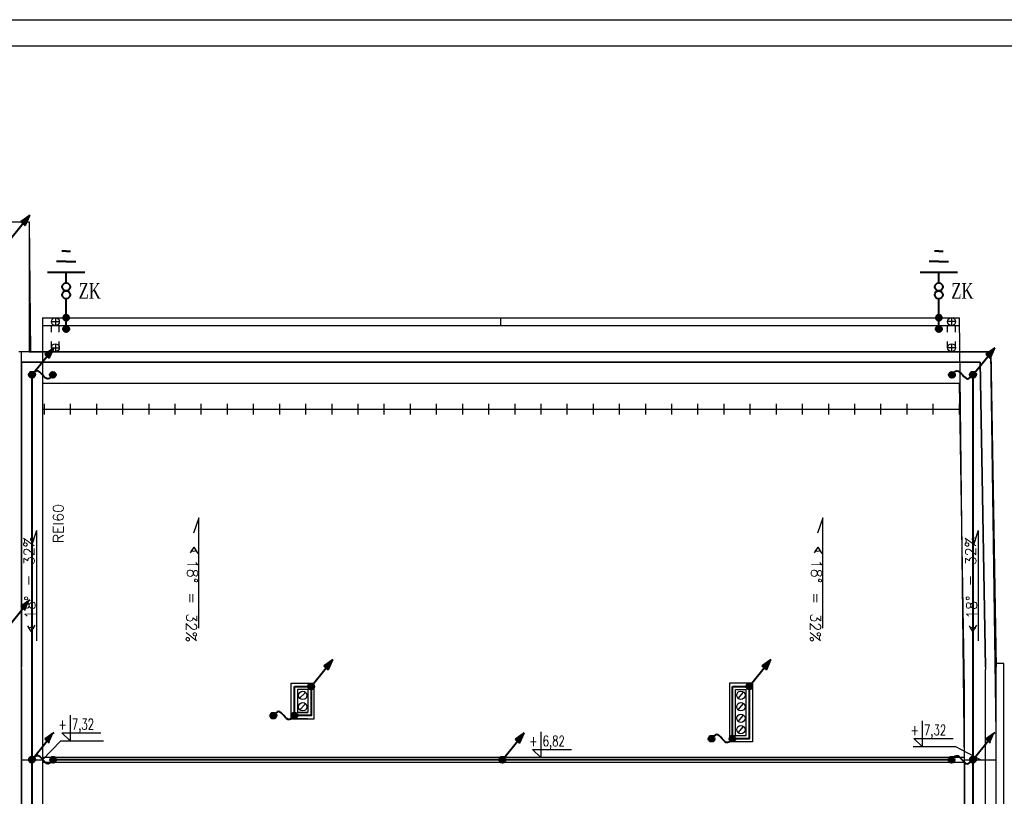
# Model space of a CAD drawing. Header units: inches. Extents: x 6268 to 12323, y 5221 to 42059.
# Tile 44 of 98: x 8698 to 10582, y 9796 to 11281. Entities that reach past the tile are written whole.
import ezdxf

# ---------------------------------------------------------------- set-up
doc = ezdxf.new("R2010")
doc.units = ezdxf.units.IN
doc.header["$MEASUREMENT"] = 0
doc.linetypes.add('ACAD_ISO03W100', pattern=[30, 12, -18])
doc.layers.add('2DE_PLS_ODGROM', color=170, linetype='Continuous', lineweight=40)
doc.layers.add('CP_LINENORM', color=253, linetype='Continuous')
doc.styles.add('Romans', font='romans.shx', dxfattribs={"width": 0.7})
doc.styles.get("Standard").update_dxf_attribs({"font": 'txt.shx'})

msp = doc.modelspace()

# ---------------------------------------------------------------- hatches: boundary and pattern name
at = {"layer": '2DE_PLS_ODGROM'}
for points in [[(8700.525, 10894.921), (8709.251, 10887.289), (8717.821, 10906.914)], [(8746.273, 10641.142), (8754.999, 10633.511), (8763.569, 10653.135)], [(10546.025, 10641.142), (10554.751, 10633.511), (10563.321, 10653.135)], [(8700.525, 10159.111), (8709.251, 10151.48), (8717.821, 10171.104)], [(9279.913, 10045.111), (9288.639, 10037.48), (9297.209, 10057.104)], [(10117.913, 10045.111), (10126.639, 10037.48), (10135.209, 10057.104)], [(8746.273, 9905.333), (8754.999, 9897.701), (8763.569, 9917.326)], [(9645.789, 9904.917), (9654.514, 9897.286), (9663.085, 9916.91)], [(10546.025, 9905.333), (10554.751, 9897.701), (10563.321, 9917.326)]]:
    msp.add_hatch(color=256, dxfattribs=at).paths.add_polyline_path(points)
h = msp.add_hatch(color=256, dxfattribs=at)
h.paths.add_polyline_path([(8787.382, 10710.812), (8787.382, 10716.525, -0.41421356), (8793.095, 10710.812)])
h.paths.add_polyline_path([(8781.669, 10710.812, -0.41421356), (8787.382, 10716.525), (8787.382, 10710.812), (8787.382, 10705.099, -0.41421356)])
h.paths.add_polyline_path([(8787.382, 10705.099), (8787.382, 10710.812), (8793.095, 10710.812, -0.41421356)])
h = msp.add_hatch(color=256, dxfattribs=at)
h.paths.add_polyline_path([(8787.382, 10710.812), (8787.382, 10716.525, -0.41421356), (8793.095, 10710.812)])
h.paths.add_polyline_path([(8781.669, 10710.812, -0.41421356), (8787.382, 10716.525), (8787.382, 10710.812), (8787.382, 10705.099, -0.41421356)])
h.paths.add_polyline_path([(8787.382, 10705.099), (8787.382, 10710.812), (8793.095, 10710.812, -0.41421356)])
h = msp.add_hatch(color=256, dxfattribs=at)
h.paths.add_polyline_path([(10456.382, 10710.812), (10456.382, 10716.525, -0.41421356), (10462.095, 10710.812)])
h.paths.add_polyline_path([(10450.669, 10710.812, -0.41421356), (10456.382, 10716.525), (10456.382, 10710.812), (10456.382, 10705.099, -0.41421356)])
h.paths.add_polyline_path([(10456.382, 10705.099), (10456.382, 10710.812), (10462.095, 10710.812, -0.41421356)])
h = msp.add_hatch(color=256, dxfattribs=at)
h.paths.add_polyline_path([(10456.382, 10710.812), (10456.382, 10716.525, -0.41421356), (10462.095, 10710.812)])
h.paths.add_polyline_path([(10450.669, 10710.812, -0.41421356), (10456.382, 10716.525), (10456.382, 10710.812), (10456.382, 10705.099, -0.41421356)])
h.paths.add_polyline_path([(10456.382, 10705.099), (10456.382, 10710.812), (10462.095, 10710.812, -0.41421356)])
h = msp.add_hatch(color=256, dxfattribs=at)
h.paths.add_polyline_path([(8787.38, 10689.552), (8787.38, 10695.265, -0.41421356), (8793.093, 10689.552)])
h.paths.add_polyline_path([(8781.667, 10689.552, -0.41421356), (8787.38, 10695.265), (8787.38, 10689.552), (8787.38, 10683.839, -0.41421356)])
h.paths.add_polyline_path([(8787.38, 10683.839), (8787.38, 10689.552), (8793.093, 10689.552, -0.41421356)])
h = msp.add_hatch(color=256, dxfattribs=at)
h.paths.add_polyline_path([(8787.38, 10689.552), (8787.38, 10695.265, -0.41421356), (8793.093, 10689.552)])
h.paths.add_polyline_path([(8781.667, 10689.552, -0.41421356), (8787.38, 10695.265), (8787.38, 10689.552), (8787.38, 10683.839, -0.41421356)])
h.paths.add_polyline_path([(8787.38, 10683.839), (8787.38, 10689.552), (8793.093, 10689.552, -0.41421356)])
h = msp.add_hatch(color=256, dxfattribs=at)
h.paths.add_polyline_path([(8787.38, 10689.095), (8787.38, 10694.808, -0.41421356), (8793.093, 10689.095)])
h.paths.add_polyline_path([(8781.667, 10689.095, -0.41421356), (8787.38, 10694.808), (8787.38, 10689.095), (8787.38, 10683.382, -0.41421356)])
h.paths.add_polyline_path([(8787.38, 10683.382), (8787.38, 10689.095), (8793.093, 10689.095, -0.41421356)])
h = msp.add_hatch(color=256, dxfattribs=at)
h.paths.add_polyline_path([(10456.38, 10689.552), (10456.38, 10695.265, -0.41421356), (10462.093, 10689.552)])
h.paths.add_polyline_path([(10450.667, 10689.552, -0.41421356), (10456.38, 10695.265), (10456.38, 10689.552), (10456.38, 10683.839, -0.41421356)])
h.paths.add_polyline_path([(10456.38, 10683.839), (10456.38, 10689.552), (10462.093, 10689.552, -0.41421356)])
h = msp.add_hatch(color=256, dxfattribs=at)
h.paths.add_polyline_path([(10456.38, 10689.552), (10456.38, 10695.265, -0.41421356), (10462.093, 10689.552)])
h.paths.add_polyline_path([(10450.667, 10689.552, -0.41421356), (10456.38, 10695.265), (10456.38, 10689.552), (10456.38, 10683.839, -0.41421356)])
h.paths.add_polyline_path([(10456.38, 10683.839), (10456.38, 10689.552), (10462.093, 10689.552, -0.41421356)])
h = msp.add_hatch(color=256, dxfattribs=at)
h.paths.add_polyline_path([(10456.38, 10689.095), (10456.38, 10694.808, -0.41421356), (10462.093, 10689.095)])
h.paths.add_polyline_path([(10450.667, 10689.095, -0.41421356), (10456.38, 10694.808), (10456.38, 10689.095), (10456.38, 10683.382, -0.41421356)])
h.paths.add_polyline_path([(10456.38, 10683.382), (10456.38, 10689.095), (10462.093, 10689.095, -0.41421356)])
h = msp.add_hatch(color=256, dxfattribs=at)
h.paths.add_polyline_path([(8721.77, 10601.427), (8716.056, 10601.427, 0.41421356), (8721.77, 10595.714)])
h.paths.add_polyline_path([(8721.77, 10607.14, 0.41421356), (8716.056, 10601.427), (8721.77, 10601.427), (8727.483, 10601.427, 0.41421356)])
h.paths.add_polyline_path([(8727.483, 10601.427), (8721.77, 10601.427), (8721.77, 10595.714, 0.41421356)])
h = msp.add_hatch(color=256, dxfattribs=at)
h.paths.add_polyline_path([(8722.13, 10601.843), (8722.13, 10596.13, 0.41421356), (8727.843, 10601.843)])
h.paths.add_polyline_path([(8716.417, 10601.843, 0.41421356), (8722.13, 10596.13), (8722.13, 10601.843), (8722.13, 10607.556, 0.41421356)])
h.paths.add_polyline_path([(8722.13, 10607.556), (8722.13, 10601.843), (8727.843, 10601.843, 0.41421356)])
h = msp.add_hatch(color=256, dxfattribs=at)
h.paths.add_polyline_path([(8761.807, 10601.427), (8756.094, 10601.427, 0.41421356), (8761.807, 10595.714)])
h.paths.add_polyline_path([(8761.807, 10607.14, 0.41421356), (8756.094, 10601.427), (8761.807, 10601.427), (8767.52, 10601.427, 0.41421356)])
h.paths.add_polyline_path([(8767.52, 10601.427), (8761.807, 10601.427), (8761.807, 10595.714, 0.41421356)])
h = msp.add_hatch(color=256, dxfattribs=at)
h.paths.add_polyline_path([(10481.484, 10601.427), (10487.197, 10601.427, 0.41421356), (10481.484, 10607.14)])
h.paths.add_polyline_path([(10481.484, 10595.714, 0.41421356), (10487.197, 10601.427), (10481.484, 10601.427), (10475.771, 10601.427, 0.41421356)])
h.paths.add_polyline_path([(10475.771, 10601.427), (10481.484, 10601.427), (10481.484, 10607.14, 0.41421356)])
h = msp.add_hatch(color=256, dxfattribs=at)
h.paths.add_polyline_path([(10521.521, 10601.427), (10515.808, 10601.427, 0.41421356), (10521.521, 10595.714)])
h.paths.add_polyline_path([(10521.521, 10607.14, 0.41421356), (10515.808, 10601.427), (10521.521, 10601.427), (10527.235, 10601.427, 0.41421356)])
h.paths.add_polyline_path([(10527.235, 10601.427), (10521.521, 10601.427), (10521.521, 10595.714, 0.41421356)])
h = msp.add_hatch(color=256, dxfattribs=at)
h.paths.add_polyline_path([(10521.882, 10601.843), (10521.882, 10596.13, 0.41421356), (10527.595, 10601.843)])
h.paths.add_polyline_path([(10516.169, 10601.843, 0.41421356), (10521.882, 10596.13), (10521.882, 10601.843), (10521.882, 10607.556, 0.41421356)])
h.paths.add_polyline_path([(10521.882, 10607.556), (10521.882, 10601.843), (10527.595, 10601.843, 0.41421356)])
h = msp.add_hatch(color=256, dxfattribs=at)
h.paths.add_polyline_path([(9255.77, 10005.812), (9255.77, 10000.099, 0.41421356), (9261.483, 10005.812)])
h.paths.add_polyline_path([(9250.056, 10005.812, 0.41421356), (9255.77, 10000.099), (9255.77, 10005.812), (9255.77, 10011.525, 0.41421356)])
h.paths.add_polyline_path([(9255.77, 10011.525), (9255.77, 10005.812), (9261.483, 10005.812, 0.41421356)])
h = msp.add_hatch(color=256, dxfattribs=at)
h.paths.add_polyline_path([(10093.77, 10005.812), (10093.77, 10000.099, 0.41421356), (10099.483, 10005.812)])
h.paths.add_polyline_path([(10088.056, 10005.812, 0.41421356), (10093.77, 10000.099), (10093.77, 10005.812), (10093.77, 10011.525, 0.41421356)])
h.paths.add_polyline_path([(10093.77, 10011.525), (10093.77, 10005.812), (10099.483, 10005.812, 0.41421356)])
h = msp.add_hatch(color=256, dxfattribs=at)
h.paths.add_polyline_path([(9183.732, 9949.812), (9178.019, 9949.812, 0.41421356), (9183.732, 9944.099)])
h.paths.add_polyline_path([(9183.732, 9955.525, 0.41421356), (9178.019, 9949.812), (9183.732, 9949.812), (9189.445, 9949.812, 0.41421356)])
h.paths.add_polyline_path([(9189.445, 9949.812), (9183.732, 9949.812), (9183.732, 9944.099, 0.41421356)])
h = msp.add_hatch(color=256, dxfattribs=at)
h.paths.add_polyline_path([(9223.77, 9949.812), (9218.056, 9949.812, 0.41421356), (9223.77, 9944.099)])
h.paths.add_polyline_path([(9223.77, 9955.525, 0.41421356), (9218.056, 9949.812), (9223.77, 9949.812), (9229.483, 9949.812, 0.41421356)])
h.paths.add_polyline_path([(9229.483, 9949.812), (9223.77, 9949.812), (9223.77, 9944.099, 0.41421356)])
h = msp.add_hatch(color=256, dxfattribs=at)
h.paths.add_polyline_path([(10021.732, 9905.812), (10016.019, 9905.812, 0.41421356), (10021.732, 9900.099)])
h.paths.add_polyline_path([(10021.732, 9911.525, 0.41421356), (10016.019, 9905.812), (10021.732, 9905.812), (10027.445, 9905.812, 0.41421356)])
h.paths.add_polyline_path([(10027.445, 9905.812), (10021.732, 9905.812), (10021.732, 9900.099, 0.41421356)])
h = msp.add_hatch(color=256, dxfattribs=at)
h.paths.add_polyline_path([(10061.77, 9905.812), (10056.056, 9905.812, 0.41421356), (10061.77, 9900.099)])
h.paths.add_polyline_path([(10061.77, 9911.525, 0.41421356), (10056.056, 9905.812), (10061.77, 9905.812), (10067.483, 9905.812, 0.41421356)])
h.paths.add_polyline_path([(10067.483, 9905.812), (10061.77, 9905.812), (10061.77, 9900.099, 0.41421356)])
h = msp.add_hatch(color=256, dxfattribs=at)
h.paths.add_polyline_path([(8721.77, 9865.618), (8716.056, 9865.618, 0.41421356), (8721.77, 9859.905)])
h.paths.add_polyline_path([(8721.77, 9871.331, 0.41421356), (8716.056, 9865.618), (8721.77, 9865.618), (8727.483, 9865.618, 0.41421356)])
h.paths.add_polyline_path([(8727.483, 9865.618), (8721.77, 9865.618), (8721.77, 9859.905, 0.41421356)])
h = msp.add_hatch(color=256, dxfattribs=at)
h.paths.add_polyline_path([(8722.13, 9866.033), (8722.13, 9860.32, 0.41421356), (8727.843, 9866.033)])
h.paths.add_polyline_path([(8716.417, 9866.033, 0.41421356), (8722.13, 9860.32), (8722.13, 9866.033), (8722.13, 9871.747, 0.41421356)])
h.paths.add_polyline_path([(8722.13, 9871.747), (8722.13, 9866.033), (8727.843, 9866.033, 0.41421356)])
h = msp.add_hatch(color=256, dxfattribs=at)
h.paths.add_polyline_path([(8762.528, 9865.618), (8756.815, 9865.618, 0.41421356), (8762.528, 9859.905)])
h.paths.add_polyline_path([(8762.528, 9871.331, 0.41421356), (8756.815, 9865.618), (8762.528, 9865.618), (8768.241, 9865.618, 0.41421356)])
h.paths.add_polyline_path([(8768.241, 9865.618), (8762.528, 9865.618), (8762.528, 9859.905, 0.41421356)])
h = msp.add_hatch(color=256, dxfattribs=at)
h.paths.add_polyline_path([(9621.645, 9865.618), (9621.645, 9859.905, 0.41421356), (9627.359, 9865.618)])
h.paths.add_polyline_path([(9615.932, 9865.618, 0.41421356), (9621.645, 9859.905), (9621.645, 9865.618), (9621.645, 9871.331, 0.41421356)])
h.paths.add_polyline_path([(9621.645, 9871.331), (9621.645, 9865.618), (9627.359, 9865.618, 0.41421356)])
h = msp.add_hatch(color=256, dxfattribs=at)
h.paths.add_polyline_path([(10480.763, 9865.618), (10486.476, 9865.618, 0.41421356), (10480.763, 9871.331)])
h.paths.add_polyline_path([(10480.763, 9859.905, 0.41421356), (10486.476, 9865.618), (10480.763, 9865.618), (10475.049, 9865.618, 0.41421356)])
h.paths.add_polyline_path([(10475.049, 9865.618), (10480.763, 9865.618), (10480.763, 9871.331, 0.41421356)])
h = msp.add_hatch(color=256, dxfattribs=at)
h.paths.add_polyline_path([(10521.521, 9865.618), (10515.808, 9865.618, 0.41421356), (10521.521, 9859.905)])
h.paths.add_polyline_path([(10521.521, 9871.331, 0.41421356), (10515.808, 9865.618), (10521.521, 9865.618), (10527.235, 9865.618, 0.41421356)])
h.paths.add_polyline_path([(10527.235, 9865.618), (10521.521, 9865.618), (10521.521, 9859.905, 0.41421356)])
h = msp.add_hatch(color=256, dxfattribs=at)
h.paths.add_polyline_path([(10521.882, 9866.033), (10521.882, 9860.32, 0.41421356), (10527.595, 9866.033)])
h.paths.add_polyline_path([(10516.169, 9866.033, 0.41421356), (10521.882, 9860.32), (10521.882, 9866.033), (10521.882, 9871.747, 0.41421356)])
h.paths.add_polyline_path([(10521.882, 9871.747), (10521.882, 9866.033), (10527.595, 9866.033, 0.41421356)])

# ---------------------------------------------------------------- linework, layer by layer
at = {"linetype": 'Continuous'}
msp.add_line((6468.073, 11230.604), (12118.073, 11230.604), dxfattribs=at)
for p, q in [((6834.77, 10893.812), (8716.77, 10893.812)), ((8656.77, 10893.812), (8716.77, 10893.812)), ((8716.77, 10893.812), (8716.77, 10645.812)), ((8716.77, 10893.812), (8719.27, 10645.812)), ((8741.77, 10710.812), (8741.77, 9020.812)), ((8741.77, 10710.812), (10495.784, 10710.812)), ((8759.27, 10703.312), (8774.27, 10703.312)), ((8766.77, 10710.812), (8766.77, 10695.812)), ((9618.777, 10695.812), (9618.777, 10710.812)), ((10488.27, 10703.312), (10473.27, 10703.312)), ((10480.77, 10710.812), (10480.77, 10695.812)), ((10505.77, 9860.618), (10495.784, 10710.812)), ((8741.77, 10695.812), (10495.784, 10695.812)), ((8766.77, 10660.812), (8766.77, 10645.812)), ((10480.77, 10660.812), (10480.77, 10645.812)), ((8741.77, 10645.812), (8696.77, 10645.812)), ((8719.27, 10645.812), (8696.77, 10645.812)), ((8701.77, 9310.812), (8701.77, 10645.812)), ((10555.77, 10645.812), (8716.77, 10645.812)), ((8716.77, 10645.812), (10555.77, 10645.812)), ((8716.77, 10645.812), (10555.77, 10645.812)), ((8759.27, 10653.312), (8774.27, 10653.312)), ((10488.27, 10653.312), (10473.27, 10653.312)), ((10555.77, 10645.812), (10496.382, 10645.812)), ((10555.77, 10645.812), (10565.77, 10042.812)), ((10565.77, 9915.715), (10555.77, 10645.812)), ((8701.77, 10625.812), (8701.77, 10042.812)), ((10535.77, 10625.812), (8701.77, 10625.812)), ((8701.77, 10625.812), (10535.77, 10625.812)), ((10545.77, 10042.812), (10535.77, 10625.812)), ((10535.77, 10625.812), (10545.77, 10042.812)), ((8741.77, 10585.812), (8741.77, 10320.812)), ((10495.784, 10585.04), (8741.77, 10585.812)), ((8741.77, 10585.812), (10495.784, 10585.04)), ((8741.77, 10585.812), (8801.77, 10585.812)), ((10505.77, 9999.812), (10495.77, 10585.812)), ((8745.784, 10525.812), (8745.784, 10545.812)), ((8795.784, 10525.812), (8795.784, 10545.812)), ((8845.784, 10525.812), (8845.784, 10545.812)), ((8895.784, 10525.812), (8895.784, 10545.812)), ((8945.784, 10525.812), (8945.784, 10545.812)), ((8995.784, 10525.812), (8995.784, 10545.812)), ((9045.784, 10525.812), (9045.784, 10545.812)), ((9095.784, 10525.812), (9095.784, 10545.812)), ((9145.784, 10525.812), (9145.784, 10545.812)), ((9195.784, 10525.812), (9195.784, 10545.812)), ((9245.784, 10525.812), (9245.784, 10545.812)), ((9295.784, 10525.812), (9295.784, 10545.812)), ((9345.784, 10525.812), (9345.784, 10545.812)), ((9395.784, 10525.812), (9395.784, 10545.812)), ((9445.784, 10525.812), (9445.784, 10545.812)), ((9495.784, 10525.812), (9495.784, 10545.812)), ((9545.784, 10525.812), (9545.784, 10545.812)), ((9595.784, 10525.812), (9595.784, 10545.812)), ((9645.784, 10525.812), (9645.784, 10545.812)), ((9695.784, 10525.812), (9695.784, 10545.812)), ((9745.784, 10525.812), (9745.784, 10545.812)), ((9795.784, 10525.812), (9795.784, 10545.812)), ((9845.784, 10525.812), (9845.784, 10545.812)), ((9895.784, 10525.812), (9895.784, 10545.812)), ((9945.784, 10525.812), (9945.784, 10545.812)), ((9995.784, 10525.812), (9995.784, 10545.812)), ((10045.784, 10525.812), (10045.784, 10545.812)), ((10095.784, 10525.812), (10095.784, 10545.812)), ((10145.784, 10525.812), (10145.784, 10545.812)), ((10195.784, 10525.812), (10195.784, 10545.812)), ((10245.784, 10525.812), (10245.784, 10545.812)), ((10295.784, 10525.812), (10295.784, 10545.812)), ((10345.784, 10525.812), (10345.784, 10545.812)), ((10395.784, 10525.812), (10395.784, 10545.812)), ((10445.784, 10525.812), (10445.784, 10545.812)), ((10495.784, 10525.812), (10495.784, 10545.812)), ((8741.77, 10535.812), (10495.784, 10535.812)), ((8741.77, 10320.812), (8741.77, 10067.812)), ((9041.296, 10328.014), (9031.043, 10298.994)), ((9041.296, 10117.037), (9041.296, 10328.014)), ((10234.783, 10328.014), (10224.529, 10298.994)), ((10234.783, 10117.037), (10234.783, 10328.014)), ((8730.555, 10303.709), (8720.998, 10274.452)), ((8730.555, 10303.739), (8730.555, 10092.762)), ((10531.534, 10303.709), (10521.978, 10274.452)), ((10531.534, 10303.739), (10531.534, 10092.762)), ((9031.397, 10272.24), (9024.751, 10260.926)), ((9031.397, 10272.24), (9038.886, 10260.169)), ((10224.883, 10272.24), (10218.238, 10260.926)), ((10224.883, 10272.24), (10232.373, 10260.169)), ((8720.655, 10110.507), (8714.009, 10121.821)), ((8720.655, 10110.507), (8728.144, 10122.578)), ((10521.635, 10110.507), (10514.989, 10121.821)), ((10521.635, 10110.507), (10529.124, 10122.578)), ((8741.77, 10067.812), (8741.77, 9393.812)), ((8701.77, 10037.812), (8701.77, 9915.812)), ((10545.77, 10042.812), (10545.77, 10037.812)), ((10545.77, 9910.812), (10545.77, 10037.812)), ((10580.77, 10049.812), (10565.77, 10049.812)), ((10565.77, 9910.812), (10565.77, 10042.812)), ((10580.77, 9910.812), (10580.64, 10049.812)), ((8741.77, 9999.812), (8741.77, 9915.812)), ((9217.77, 10011.812), (9261.77, 10011.812)), ((9217.77, 9943.812), (9217.77, 10011.812)), ((9217.77, 9943.812), (9217.77, 9999.812)), ((9229.77, 9999.812), (9229.77, 9955.812)), ((9249.77, 9999.812), (9229.77, 9999.812)), ((9229.77, 9999.812), (9229.77, 9955.812)), ((9249.77, 9999.812), (9249.77, 9955.812)), ((9261.77, 9943.812), (9261.77, 10011.812)), ((10055.77, 10011.812), (10055.77, 9899.812)), ((10099.77, 10011.812), (10055.77, 10011.812)), ((10067.77, 9911.812), (10067.77, 9999.812)), ((10067.77, 9999.812), (10087.77, 9999.812)), ((10087.77, 9911.812), (10087.77, 9999.812)), ((10099.77, 10011.812), (10099.77, 9899.812)), ((10505.77, 9910.812), (10505.77, 9999.812)), ((9232.92, 9982.621), (9245.249, 9994.279)), ((10072.46, 9982.791), (10083.079, 9994.759)), ((9234.29, 9961.019), (9245.249, 9972.677)), ((10072.46, 9960.791), (10083.079, 9972.759)), ((9249.77, 9943.812), (9217.77, 9943.812)), ((9217.77, 9943.812), (9261.77, 9943.812)), ((9229.77, 9955.812), (9249.77, 9955.812)), ((9249.77, 9955.812), (9229.77, 9955.812)), ((10072.46, 9938.791), (10083.079, 9950.759)), ((10072.46, 9917.089), (10083.079, 9929.057)), ((8701.77, 9915.812), (8701.77, 9693.812)), ((10067.77, 9911.812), (10087.77, 9911.812)), ((10505.77, 9739.812), (10505.77, 9910.812)), ((10545.77, 9105.812), (10545.77, 9910.812)), ((10565.77, 9085.812), (10565.77, 9915.715)), ((10565.77, 9085.812), (10565.77, 9915.715)), ((10580.77, 9689.812), (10580.77, 9910.812)), ((8777.35, 9901.748), (8741.77, 9865.618)), ((8777.35, 9901.748), (8858.591, 9901.748)), ((10099.77, 9899.812), (10055.77, 9899.812)), ((10407.183, 9890.874), (10488.424, 9890.874)), ((10488.424, 9890.874), (10536.982, 9865.618)), ((8741.77, 9870.618), (10505.652, 9870.618)), ((8701.77, 9865.618), (8741.77, 9865.618)), ((8741.77, 9860.618), (10505.77, 9860.618)), ((10505.77, 9865.618), (10565.77, 9865.618)), ((10505.77, 9860.618), (10505.77, 9085.812))]:
    msp.add_line(p, q)
at = {"linetype": 'ACAD_ISO03W100'}
for p, q in [((8759.27, 10653.312), (8759.27, 10703.312)), ((8774.27, 10653.312), (8774.27, 10703.312)), ((10473.27, 10653.312), (10473.27, 10703.312)), ((10488.27, 10653.312), (10488.27, 10703.312))]:
    msp.add_line(p, q, dxfattribs=at)
for points in [[(8794.868, 9950.745), (8794.868, 9901.748), (8778.805, 9916.781), (8853.676, 9916.781)], [(8794.868, 9950.745), (8794.868, 9901.748), (8778.805, 9916.781), (8853.676, 9916.781)], [(10424.701, 9939.871), (10424.701, 9890.874), (10408.638, 9905.907), (10483.509, 9905.907)], [(10424.701, 9939.871), (10424.701, 9890.874), (10408.638, 9905.907), (10483.509, 9905.907)], [(9695.301, 9918.777), (9695.301, 9869.78), (9679.238, 9884.814), (9754.109, 9884.814)], [(9695.301, 9918.777), (9695.301, 9869.78), (9679.238, 9884.814), (9754.109, 9884.814)]]:
    msp.add_lwpolyline(points)
for centre, radius in [((8766.77, 10703.312), 7.5), ((10480.77, 10703.312), 7.5), ((8766.77, 10653.312), 7.5), ((10480.77, 10653.312), 7.5), ((9239.77, 9988.45), 8), ((10077.77, 9988.775), 8), ((9239.77, 9966.848), 8), ((10077.77, 9966.775), 8), ((10077.77, 9944.775), 8), ((10077.77, 9923.073), 8)]:
    msp.add_circle(centre, radius)
for centre, start, end in [((9031.397, 10272.24), 225, 315), ((10224.883, 10272.24), 225, 315), ((8720.655, 10110.507), 44.999995, 135.000005), ((10521.635, 10110.507), 44.999995, 135.000005)]:
    msp.add_arc(centre, 8.05, start, end)
at = {"layer": '2DE_PLS_ODGROM'}
for p, q in [((8717.821, 10906.914), (8700.525, 10894.921)), ((8709.251, 10887.289), (8717.821, 10906.914)), ((8676.382, 10855.622), (8705.195, 10891.296)), ((8700.525, 10894.921), (8709.251, 10887.289)), ((8787.38, 10838.291), (8779.292, 10838.291)), ((8787.38, 10838.291), (8795.468, 10838.291)), ((10456.38, 10838.291), (10448.292, 10838.291)), ((10456.38, 10838.291), (10464.468, 10838.291)), ((8787.38, 10818.041), (8768.806, 10818.041)), ((8787.38, 10818.041), (8805.955, 10818.041)), ((10456.38, 10818.041), (10437.806, 10818.041)), ((10456.38, 10818.041), (10474.955, 10818.041)), ((8751.773, 10797.791), (8822.987, 10797.791)), ((8787.389, 10777.319), (8787.38, 10797.791)), ((10420.773, 10797.791), (10491.987, 10797.791)), ((10456.389, 10777.319), (10456.38, 10797.791)), ((8787.38, 10689.552), (8787.385, 10746.983)), ((10456.38, 10689.552), (10456.385, 10746.983)), ((8763.569, 10653.135), (8746.273, 10641.142)), ((8746.273, 10641.142), (8754.999, 10633.511)), ((8754.999, 10633.511), (8763.569, 10653.135)), ((10563.321, 10653.135), (10546.025, 10641.142)), ((10546.025, 10641.142), (10554.751, 10633.511)), ((10554.751, 10633.511), (10563.321, 10653.135)), ((8722.13, 10601.843), (8750.943, 10637.518)), ((10521.882, 10601.843), (10550.695, 10637.518)), ((8722.13, 9123.622), (8722.13, 10601.843)), ((10521.882, 9123.622), (10521.882, 10601.843)), ((8717.821, 10171.104), (8700.525, 10159.111)), ((8676.382, 10119.812), (8705.195, 10155.487)), ((8700.525, 10159.111), (8709.251, 10151.48)), ((9297.209, 10057.104), (9279.913, 10045.111)), ((9288.639, 10037.48), (9297.209, 10057.104)), ((10135.209, 10057.104), (10117.913, 10045.111)), ((10126.639, 10037.48), (10135.209, 10057.104)), ((9255.77, 10005.812), (9284.582, 10041.487)), ((9279.913, 10045.111), (9288.639, 10037.48)), ((10093.77, 10005.812), (10122.582, 10041.487)), ((10117.913, 10045.111), (10126.639, 10037.48)), ((8763.569, 9917.326), (8746.273, 9905.333)), ((9663.085, 9916.91), (9645.789, 9904.917)), ((9654.514, 9897.286), (9663.085, 9916.91)), ((10563.321, 9917.326), (10546.025, 9905.333)), ((8722.13, 9866.033), (8750.943, 9901.708)), ((8746.273, 9905.333), (8754.999, 9897.701)), ((9621.645, 9865.618), (9650.458, 9901.293)), ((9645.789, 9904.917), (9654.514, 9897.286)), ((10521.882, 9866.033), (10550.695, 9901.708)), ((10546.025, 9905.333), (10554.751, 9897.701)), ((10480.763, 9865.618), (8762.528, 9865.618))]:
    msp.add_line(p, q, dxfattribs=at)
for points in [[(9223.77, 10005.812), (9255.77, 10005.812), (9255.77, 9949.812), (9223.77, 9949.812)], [(10061.77, 10005.812), (10093.77, 10005.812), (10093.77, 9905.812), (10061.77, 9905.812)]]:
    msp.add_lwpolyline(points, close=True, dxfattribs=at)
for centre, radius in [((8787.38, 10769.735), 7.584), ((10456.38, 10769.735), 7.584), ((8787.3, 10754.567), 7.584), ((10456.3, 10754.567), 7.584), ((8787.382, 10710.812), 5.713), ((8787.382, 10710.812), 5.713), ((10456.382, 10710.812), 5.713), ((10456.382, 10710.812), 5.713), ((8787.38, 10689.552), 5.713), ((8787.38, 10689.552), 5.713), ((8787.38, 10689.095), 5.713), ((8787.38, 10689.095), 5.713), ((8787.38, 10689.095), 5.713), ((8787.38, 10689.095), 5.713), ((8787.38, 10689.095), 5.713), ((8787.38, 10689.095), 5.713), ((10456.38, 10689.552), 5.713), ((10456.38, 10689.552), 5.713), ((10456.38, 10689.095), 5.713), ((10456.38, 10689.095), 5.713), ((10456.38, 10689.095), 5.713), ((10456.38, 10689.095), 5.713), ((10456.38, 10689.095), 5.713), ((10456.38, 10689.095), 5.713), ((8721.77, 10601.427), 5.713), ((8721.77, 10601.427), 5.713), ((8721.77, 10601.427), 5.713), ((8721.77, 10601.427), 5.713), ((8721.77, 10601.427), 5.713), ((8721.77, 10601.427), 5.713), ((8722.13, 10601.843), 5.713), ((8722.13, 10601.843), 5.713), ((8722.13, 10601.843), 5.713), ((8722.13, 10601.843), 5.713), ((8722.13, 10601.843), 5.713), ((8722.13, 10601.843), 5.713), ((8761.807, 10601.427), 5.713), ((8761.807, 10601.427), 5.713), ((8761.807, 10601.427), 5.713), ((8761.807, 10601.427), 5.713), ((8761.807, 10601.427), 5.713), ((8761.807, 10601.427), 5.713), ((10481.484, 10601.427), 5.713), ((10481.484, 10601.427), 5.713), ((10481.484, 10601.427), 5.713), ((10481.484, 10601.427), 5.713), ((10481.484, 10601.427), 5.713), ((10481.484, 10601.427), 5.713), ((10521.521, 10601.427), 5.713), ((10521.521, 10601.427), 5.713), ((10521.521, 10601.427), 5.713), ((10521.521, 10601.427), 5.713), ((10521.521, 10601.427), 5.713), ((10521.521, 10601.427), 5.713), ((10521.882, 10601.843), 5.713), ((10521.882, 10601.843), 5.713), ((10521.882, 10601.843), 5.713), ((10521.882, 10601.843), 5.713), ((10521.882, 10601.843), 5.713), ((10521.882, 10601.843), 5.713), ((9255.77, 10005.812), 5.713), ((9255.77, 10005.812), 5.713), ((9255.77, 10005.812), 5.713), ((9255.77, 10005.812), 5.713), ((9255.77, 10005.812), 5.713), ((9255.77, 10005.812), 5.713), ((10093.77, 10005.812), 5.713), ((10093.77, 10005.812), 5.713), ((10093.77, 10005.812), 5.713), ((10093.77, 10005.812), 5.713), ((10093.77, 10005.812), 5.713), ((10093.77, 10005.812), 5.713), ((9183.732, 9949.812), 5.713), ((9183.732, 9949.812), 5.713), ((9183.732, 9949.812), 5.713), ((9183.732, 9949.812), 5.713), ((9183.732, 9949.812), 5.713), ((9183.732, 9949.812), 5.713), ((9223.77, 9949.812), 5.713), ((9223.77, 9949.812), 5.713), ((9223.77, 9949.812), 5.713), ((9223.77, 9949.812), 5.713), ((9223.77, 9949.812), 5.713), ((9223.77, 9949.812), 5.713), ((10021.732, 9905.812), 5.713), ((10021.732, 9905.812), 5.713), ((10021.732, 9905.812), 5.713), ((10021.732, 9905.812), 5.713), ((10021.732, 9905.812), 5.713), ((10021.732, 9905.812), 5.713), ((10061.77, 9905.812), 5.713), ((10061.77, 9905.812), 5.713), ((10061.77, 9905.812), 5.713), ((10061.77, 9905.812), 5.713), ((10061.77, 9905.812), 5.713), ((10061.77, 9905.812), 5.713), ((8721.77, 9865.618), 5.713), ((8721.77, 9865.618), 5.713), ((8721.77, 9865.618), 5.713), ((8721.77, 9865.618), 5.713), ((8721.77, 9865.618), 5.713), ((8721.77, 9865.618), 5.713), ((8722.13, 9866.033), 5.713), ((8722.13, 9866.033), 5.713), ((8722.13, 9866.033), 5.713), ((8722.13, 9866.033), 5.713), ((8722.13, 9866.033), 5.713), ((8722.13, 9866.033), 5.713), ((8762.528, 9865.618), 5.713), ((8762.528, 9865.618), 5.713), ((8762.528, 9865.618), 5.713), ((8762.528, 9865.618), 5.713), ((8762.528, 9865.618), 5.713), ((8762.528, 9865.618), 5.713), ((9621.645, 9865.618), 5.713), ((9621.645, 9865.618), 5.713), ((9621.645, 9865.618), 5.713), ((9621.645, 9865.618), 5.713), ((9621.645, 9865.618), 5.713), ((9621.645, 9865.618), 5.713), ((10480.763, 9865.618), 5.713), ((10480.763, 9865.618), 5.713), ((10480.763, 9865.618), 5.713), ((10480.763, 9865.618), 5.713), ((10480.763, 9865.618), 5.713), ((10480.763, 9865.618), 5.713), ((10521.521, 9865.618), 5.713), ((10521.521, 9865.618), 5.713), ((10521.521, 9865.618), 5.713), ((10521.521, 9865.618), 5.713), ((10521.521, 9865.618), 5.713), ((10521.521, 9865.618), 5.713), ((10521.882, 9866.033), 5.713), ((10521.882, 9866.033), 5.713), ((10521.882, 9866.033), 5.713), ((10521.882, 9866.033), 5.713), ((10521.882, 9866.033), 5.713), ((10521.882, 9866.033), 5.713)]:
    msp.add_circle(centre, radius, dxfattribs=at)
for points in [[(8761.807, 10601.427), (8752.312, 10593.787), (8741.788, 10601.427), (8731.77, 10609.123), (8721.77, 10601.427)], [(10481.484, 10601.427), (10490.979, 10609.067), (10501.503, 10601.427), (10511.521, 10593.732), (10521.521, 10601.427)], [(9223.77, 9949.812), (9214.275, 9942.172), (9203.751, 9949.812), (9193.732, 9957.508), (9183.732, 9949.812)], [(10061.77, 9905.812), (10052.275, 9898.172), (10041.751, 9905.812), (10031.732, 9913.508), (10021.732, 9905.812)], [(8762.528, 9865.618), (8753.034, 9857.978), (8742.51, 9865.618), (8732.491, 9873.313), (8722.491, 9865.618)], [(10480.763, 9865.618), (10490.257, 9873.258), (10500.781, 9865.618), (10510.8, 9857.922), (10520.8, 9865.618)]]:
    msp.add_spline(points, degree=3, dxfattribs=at)
at = {"layer": 'CP_LINENORM', "linetype": 'Continuous'}
msp.add_line((6268.073, 11280.604), (12168.073, 11280.604), dxfattribs=at)

# ---------------------------------------------------------------- texts
at = {"ltscale": 0.5, "char_height": 30, "width": 3212.16, "attachment_point": 7, "style": 'Romans'}
for insert in [(8811.27, 10747.034), (10480.27, 10747.034)]:
    msp.add_mtext('\\fTimes New Roman|b0|i0|c238|p0;ZK', dxfattribs=dict(at, insert=insert))
at = {"char_height": 20}
for s, width, insert, attachment_point, rotation in [('REI60', 37.21157, (8762.202, 10279.204), 1, 90), ('18%%D = 32%', 202.64367, (8708.744, 10134.726), 1, 91.118229), ('18%%D = 32%', 202.64367, (9019.486, 10248.021), 7, 268.881771), ('18%%D = 32%', 202.64367, (10212.973, 10248.021), 7, 268.881771), ('18%%D = 32%', 202.64367, (10509.724, 10134.726), 1, 91.118229)]:
    msp.add_mtext_dynamic_manual_height_columns(s, width=width, gutter_width=12.5, heights=[-20], dxfattribs=dict(at, insert=insert, attachment_point=attachment_point, rotation=rotation))
at = {"char_height": 20.25, "width": 420.63828, "attachment_point": 1, "rotation": 359.999998, "style": 'Romans'}
for s, insert in [('\\A1;+ 7,32', (8772.681, 9943.44)), ('\\A1;+ 7,32', (10402.514, 9932.565)), ('\\A1;+ 6,82', (9673.114, 9911.472))]:
    msp.add_mtext(s, dxfattribs=dict(at, insert=insert))

doc.saveas('drawing.dxf')
